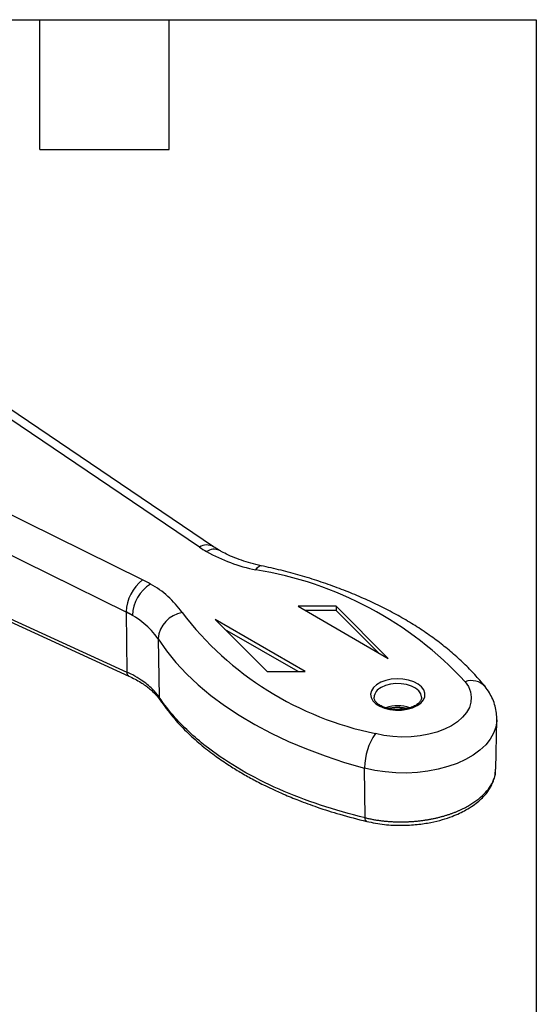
# Model space of a CAD drawing. Header units: inches. Extents: x 0.2 to 10.8, y 0.2 to 8.2.
# Tile 4 of 4: x 9.6 to 10.8, y 6 to 8.2. Entities that reach past the tile are written whole.
import ezdxf

# ---------------------------------------------------------------- set-up
doc = ezdxf.new("R2010")
doc.units = ezdxf.units.IN
doc.header["$MEASUREMENT"] = 0
doc.linetypes.add('SLD-Solid', pattern=[0])
doc.layers.add('TEXT', color=140, linetype='SLD-Solid', lineweight=25)

msp = doc.modelspace()

# ---------------------------------------------------------------- linework, layer by layer
for p, q in [((9.9698, 7.0301), (8.9641, 7.7099)), ((10.0028, 7.0308), (8.9972, 7.7106)), ((9.8384, 6.9543), (8.6609, 7.5348)), ((9.8001, 6.8793), (8.6226, 7.4599)), ((8.7019, 7.2428), (9.802, 6.7408)), ((8.7065, 7.2338), (9.8066, 6.7318)), ((9.8001, 6.8793), (9.802, 6.7408)), ((10.1983, 6.8931), (10.4071, 6.7726)), ((10.2865, 6.8931), (10.1983, 6.8931)), ((10.2865, 6.8835), (10.215, 6.8835)), ((10.4071, 6.7726), (10.2865, 6.8931)), ((10.2865, 6.8931), (10.2865, 6.8835)), ((10.3842, 6.7857), (10.2865, 6.8835)), ((10.215, 6.742), (10.0062, 6.8626)), ((10.0062, 6.8626), (10.1267, 6.742)), ((10.1983, 6.742), (10.029, 6.8397)), ((9.8742, 6.818), (9.8769, 6.6827)), ((10.1267, 6.742), (10.215, 6.742)), ((10.6561, 6.5161), (10.6586, 6.6303)), ((10.3535, 6.404), (10.3525, 6.519))]:
    msp.add_line(p, q)
at = {"flags": 128}
for points in [[(10.1003, 6.9775), (10.1043, 6.9828), (10.1082, 6.9861), (10.1117, 6.9872), (10.1127, 6.9871)], [(9.8742, 6.818), (9.8935, 6.7903), (9.9154, 6.7633), (9.9399, 6.737), (9.9669, 6.7116), (9.9963, 6.6871), (10.028, 6.6636), (10.062, 6.6411), (10.0981, 6.6198), (10.1362, 6.5996), (10.1762, 6.5807), (10.2179, 6.5632), (10.2613, 6.547), (10.3062, 6.5322), (10.3525, 6.519)], [(10.4739, 6.6633), (10.4824, 6.6694), (10.4885, 6.6765), (10.4917, 6.6841), (10.4921, 6.6919), (10.4895, 6.6997), (10.4842, 6.7069), (10.4762, 6.7133), (10.4661, 6.7185), (10.4542, 6.7224), (10.4412, 6.7247), (10.4276, 6.7253), (10.4141, 6.7243), (10.4013, 6.7216), (10.3899, 6.7173), (10.3802, 6.7118), (10.3729, 6.7052), (10.3682, 6.6978), (10.3664, 6.69), (10.3675, 6.6821), (10.3715, 6.6746), (10.3782, 6.6678), (10.3873, 6.6619), (10.3983, 6.6573), (10.4108, 6.6542), (10.4242, 6.6528), (10.4378, 6.653), (10.4511, 6.6549), (10.4633, 6.6584), (10.4739, 6.6633)], [(10.5851, 6.7188), (10.5927, 6.7074), (10.5975, 6.6955), (10.5995, 6.6833), (10.5986, 6.6711), (10.5949, 6.659), (10.5884, 6.6474), (10.5793, 6.6364), (10.5676, 6.6262), (10.5537, 6.617), (10.5377, 6.6089), (10.52, 6.6022), (10.5009, 6.597), (10.4808, 6.5932), (10.4599, 6.5911), (10.4387, 6.5906), (10.4177, 6.5918), (10.3971, 6.5946), (10.3773, 6.599)], [(10.4844, 6.6831), (10.4844, 6.6835), (10.4826, 6.6908), (10.4778, 6.6977), (10.4705, 6.7037), (10.4609, 6.7086), (10.4497, 6.7121), (10.4373, 6.714), (10.4245, 6.7143), (10.412, 6.7128), (10.4004, 6.7096), (10.3904, 6.7051)], [(10.6586, 6.6303), (10.6585, 6.6279), (10.6563, 6.6135), (10.6512, 6.5994), (10.6433, 6.5857), (10.6327, 6.5726), (10.6195, 6.5604), (10.604, 6.5491), (10.5863, 6.5389), (10.5667, 6.5299), (10.5454, 6.5223), (10.5227, 6.5162), (10.499, 6.5117), (10.4745, 6.5087), (10.4496, 6.5075), (10.4246, 6.5079), (10.3999, 6.5099), (10.3757, 6.5137), (10.3525, 6.519)]]:
    msp.add_lwpolyline(points, dxfattribs=at)
for centre, radius, start, end in [((9.9869, 7.0024), 0.0326, 60.7232, 121.7581), ((10.1267, 7.2627), 0.2805, 235.9867, 240.0432), ((10.0039, 6.9955), 0.0297, 65.709, 125.6162), ((10.1782, 7.3626), 0.3928, 240.8159, 258.5691), ((9.9677, 6.1455), 0.8425, 42.8757, 80.9432), ((9.8977, 6.8766), 0.0977, 127.3472, 177.9498), ((9.699, 6.6712), 0.3156, 60.0387, 63.789), ((9.9055, 6.8681), 0.0908, 122.6055, 177.3945), ((9.7568, 6.7604), 0.2095, 34.4326, 61.5304), ((9.8598, 6.8801), 0.0598, 179.9981, 180.801), ((9.6867, 6.6499), 0.2566, 60.0387, 63.789), ((9.7253, 6.7135), 0.1819, 35.0527, 65.7277), ((9.9416, 6.8122), 0.0677, 100.2154, 174.4072), ((10.5264, 7.3355), 0.7514, 217.419, 258.5571), ((10.5997, 6.6785), 0.0428, 42.5324, 109.859), ((10.4011, 6.6803), 0.0269, 113.3991, 175.0611), ((10.4293, 6.5732), 0.0898, 72.0053, 108.0165), ((10.4955, 6.5184), 0.1431, 145.7347, 179.4405)]:
    msp.add_arc(centre, radius, start, end)
for centre, major_axis, ratio, start_param, end_param in [((9.9296, 6.8306), (0.0497, 0.0319), 0.765835, 2.68545, 2.702903), ((9.7998, 6.3193), (0.8632, 0.0252), 0.556797, 0.719131, 0.733192), ((10.3773, 6.5507), (0.0153, 0.0571), 0.343238, 2.232713, 2.250166)]:
    msp.add_ellipse(centre, major_axis=major_axis, ratio=ratio, start_param=start_param, end_param=end_param)
for points, knots in [([(10.0161, 7.0225), (10.0134, 7.0242), (10.0088, 7.0269), (10.0045, 7.0297), (10.0028, 7.0308)], [0, 0, 0, 0, 0.603534, 1, 1, 1, 1]), ([(10.1127, 6.9871), (10.1086, 6.988), (10.0967, 6.9906), (10.0777, 6.9959), (10.0565, 7.0032), (10.0374, 7.0113), (10.0242, 7.0179), (10.0176, 7.0217), (10.0161, 7.0225)], [0, 0, 0, 0, 0.110769, 0.323842, 0.535888, 0.746656, 0.944709, 1, 1, 1, 1]), ([(10.6312, 6.7075), (10.6272, 6.7123), (10.6159, 6.7261), (10.5955, 6.7482), (10.5693, 6.7734), (10.5409, 6.7977), (10.5104, 6.821), (10.4779, 6.8432), (10.4435, 6.8643), (10.4073, 6.8842), (10.3694, 6.9029), (10.33, 6.9203), (10.2891, 6.9364), (10.247, 6.9512), (10.2035, 6.9646), (10.1589, 6.9767), (10.1281, 6.9836), (10.1127, 6.9871)], [0, 0, 0, 0, 0.036977, 0.105014, 0.173263, 0.241784, 0.310501, 0.379346, 0.448264, 0.517209, 0.586141, 0.65504, 0.723895, 0.792697, 0.861446, 0.930141, 1, 1, 1, 1]), ([(9.8769, 6.6827), (9.8725, 6.6892), (9.8673, 6.6955), (9.8537, 6.709), (9.845, 6.7161), (9.829, 6.7267), (9.8225, 6.7306), (9.8111, 6.7365), (9.8066, 6.7387), (9.802, 6.7408)], [0, 0, 0, 0, 0.2589651, 0.2589651, 0.5789651, 0.5789651, 0.7789651, 0.7789651, 0.9039651, 0.9039651, 0.9039651, 0.9039651]), ([(9.8066, 6.732), (9.8064, 6.732), (9.8049, 6.7322), (9.8029, 6.7351), (9.8023, 6.7389), (9.802, 6.7408)], [0, 0, 0, 0, 0.045754, 0.522877, 1, 1, 1, 1]), ([(9.8066, 6.7318), (9.8161, 6.7271), (9.8341, 6.7181), (9.8544, 6.7032), (9.8692, 6.6893), (9.8758, 6.6803), (9.8789, 6.6762)], [0, 0, 0, 0, 0.298431, 0.564316, 0.798043, 1, 1, 1, 1]), ([(10.6585, 6.6302), (10.6584, 6.6354), (10.6583, 6.6462), (10.655, 6.6624), (10.6494, 6.6783), (10.6416, 6.6935), (10.6347, 6.7028), (10.6312, 6.7075)], [0, 0, 0, 0, 0.186525, 0.38756, 0.588494, 0.791821, 1, 1, 1, 1]), ([(10.3535, 6.404), (10.2824, 6.421), (10.2154, 6.4432), (10.0929, 6.4972), (10.0377, 6.5291), (9.9619, 6.5869), (9.9361, 6.6105), (9.9002, 6.6507), (9.8878, 6.6665), (9.8769, 6.6827)], [0, 0, 0, 0, 0.312426, 0.312426, 0.632426, 0.632426, 0.832426, 0.832426, 0.957426, 0.957426, 0.957426, 0.957426]), ([(9.879, 6.6763), (9.8789, 6.6765), (9.8773, 6.6781), (9.8771, 6.6805), (9.8769, 6.6827)], [0, 0, 0, 0, 0.10603, 1, 1, 1, 1]), ([(9.8789, 6.6762), (9.8883, 6.6632), (9.9062, 6.6383), (9.9382, 6.6043), (9.9708, 6.5747), (10.0028, 6.5497), (10.0327, 6.529), (10.0563, 6.5142), (10.0744, 6.5036), (10.0885, 6.4957), (10.1031, 6.4879), (10.1196, 6.4794), (10.1401, 6.4695), (10.1669, 6.4575), (10.2016, 6.4432), (10.2448, 6.4275), (10.2971, 6.4107), (10.3363, 6.4008), (10.3572, 6.3955)], [0, 0, 0, 0, 0.103278, 0.198283, 0.285034, 0.36312, 0.429936, 0.485054, 0.51287, 0.540592, 0.569233, 0.598801, 0.635306, 0.68397, 0.744784, 0.817736, 0.902814, 1, 1, 1, 1]), ([(10.3887, 6.6637), (10.3874, 6.6645), (10.3836, 6.6668), (10.3788, 6.6711), (10.3754, 6.6763), (10.3741, 6.6801), (10.3744, 6.6822), (10.3744, 6.6826)], [0, 0, 0, 0, 0.135852, 0.395285, 0.655035, 0.922329, 1, 1, 1, 1]), ([(10.4842, 6.683), (10.4843, 6.6819), (10.4844, 6.6793), (10.4825, 6.675), (10.4785, 6.6698), (10.4722, 6.6647), (10.4637, 6.6603), (10.4536, 6.6569), (10.4424, 6.6547), (10.4305, 6.6538), (10.4185, 6.6544), (10.4071, 6.6564), (10.3969, 6.6595), (10.3914, 6.6623), (10.3887, 6.6637)], [0, 0, 0, 0, 0.055529, 0.142378, 0.224335, 0.311772, 0.397908, 0.484067, 0.570717, 0.657794, 0.745055, 0.832176, 0.918809, 1, 1, 1, 1]), ([(10.4064, 6.6568), (10.4069, 6.657), (10.4107, 6.6582), (10.4191, 6.6593), (10.4309, 6.6598), (10.4423, 6.6591), (10.4491, 6.6575), (10.4521, 6.6568)], [0, 0, 0, 0, 0.03143, 0.282772, 0.535207, 0.787986, 1, 1, 1, 1]), ([(10.3572, 6.3955), (10.3708, 6.3928), (10.3968, 6.3876), (10.4369, 6.3859), (10.4731, 6.3879), (10.505, 6.3926), (10.5319, 6.3992), (10.554, 6.4066), (10.572, 6.4142), (10.5884, 6.4226), (10.6034, 6.4319), (10.6169, 6.4423), (10.6277, 6.4525), (10.6369, 6.4632), (10.644, 6.4741), (10.6499, 6.4864), (10.6544, 6.5002), (10.6552, 6.5104), (10.6557, 6.516)], [0, 0, 0, 0, 0.105555, 0.20211, 0.289712, 0.368377, 0.438096, 0.498881, 0.550812, 0.597326, 0.654107, 0.704893, 0.754052, 0.796093, 0.844997, 0.887648, 0.939302, 1, 1, 1, 1]), ([(10.5938, 6.4322), (10.6002, 6.4362), (10.6133, 6.4444), (10.6294, 6.4585), (10.6427, 6.4743), (10.6517, 6.4915), (10.6561, 6.5057), (10.6557, 6.514), (10.6555, 6.5161)], [0, 0, 0, 0, 0.171917, 0.351004, 0.537262, 0.730689, 0.931285, 1, 1, 1, 1]), ([(10.3535, 6.404), (10.3564, 6.4034), (10.3622, 6.402), (10.3711, 6.4003), (10.38, 6.3988), (10.389, 6.3975), (10.398, 6.3964), (10.407, 6.3956), (10.416, 6.395), (10.4249, 6.3947), (10.4338, 6.3945), (10.4427, 6.3945), (10.4515, 6.3948), (10.4602, 6.3952), (10.4687, 6.3959), (10.4772, 6.3967), (10.4855, 6.3977), (10.4937, 6.3989), (10.5017, 6.4002), (10.5096, 6.4017), (10.5173, 6.4033), (10.5248, 6.4051), (10.5321, 6.407), (10.5392, 6.4091), (10.5462, 6.4113), (10.5529, 6.4136), (10.5594, 6.416), (10.5657, 6.4185), (10.5717, 6.4211), (10.5776, 6.4237), (10.5832, 6.4265), (10.5886, 6.4293), (10.5921, 6.4313), (10.5938, 6.4322)], [0, 0, 0, 0, 0.036818, 0.073331, 0.109541, 0.145447, 0.181049, 0.216348, 0.251342, 0.286032, 0.320418, 0.354501, 0.388279, 0.421753, 0.454924, 0.48779, 0.520352, 0.55261, 0.584565, 0.616215, 0.647561, 0.678603, 0.709341, 0.739775, 0.769905, 0.799731, 0.829252, 0.85847, 0.887384, 0.915994, 0.9443, 0.972302, 1, 1, 1, 1]), ([(10.3573, 6.3958), (10.357, 6.3958), (10.3557, 6.3957), (10.3542, 6.3985), (10.3538, 6.4022), (10.3535, 6.404)], [0, 0, 0, 0, 0.144612, 0.572026, 1, 1, 1, 1])]:
    msp.add_open_spline(points, degree=3, knots=knots)
at = {"layer": 'TEXT'}
for p, q in [((0.25, 8.25), (10.75, 8.25)), ((9.6, 7.95), (9.6, 8.25)), ((9.9, 7.95), (9.9, 8.25)), ((10.75, 8.25), (10.75, 0.25)), ((9.6, 7.95), (9.9, 7.95))]:
    msp.add_line(p, q, dxfattribs=at)

doc.saveas('drawing.dxf')
